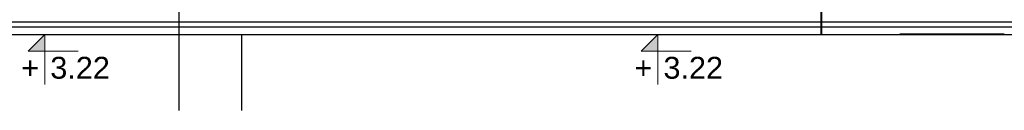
# Model space of a CAD drawing. Extents: x -1474 to 455485, y -101625 to 75879.
# Tile 25 of 40: x 358138 to 361283, y -87835 to -87545. Entities that reach past the tile are written whole.
import ezdxf
from ezdxf.enums import TextEntityAlignment as Align

# ---------------------------------------------------------------- set-up
doc = ezdxf.new("R2010")
doc.units = 0
doc.header["$LTSCALE"] = 10
doc.header["$MEASUREMENT"] = 0
doc.layers.add('P-Linia1', color=3, linetype='Continuous', lineweight=40)
doc.layers.add('RCAD_symbole graficzne', color=7, linetype='Continuous')
doc.styles.add('style1', font='arial.ttf')

msp = doc.modelspace()

# ---------------------------------------------------------------- hatches: boundary and pattern name
at = {"layer": 'RCAD_symbole graficzne'}
for points in [[(358164.32193, -87646.2666), (358217.65527, -87592.93326), (358217.65527, -87646.2666)], [(360123.07907, -87646.2666), (360176.41241, -87592.93326), (360176.41241, -87646.2666)]]:
    msp.add_hatch(color=1, dxfattribs=at).paths.add_polyline_path(points, flags=0)

# ---------------------------------------------------------------- linework, layer by layer
for points in [[(358645.88734, -87352.93326), (358645.88734, -87835.38064)], [(358845.88734, -87592.93326), (359181.00822, -87592.93326)], [(358845.88734, -87592.93326), (358845.88734, -87835.38064)]]:
    msp.add_lwpolyline(points)
at = {"layer": 'Defpoints', "color": 21}
for p in [(243115.86313, -87551.60185), (331205.41923, -87551.60185), (236236.98521, -87551.60185), (324326.5413, -87551.60185), (294834.79637, -87551.60185), (382924.35247, -87551.60185), (287955.91844, -87551.60185), (376045.47454, -87551.60185), (249492.00924, -87551.60185), (337581.56534, -87551.60185), (242613.13132, -87551.60185), (330702.68742, -87551.60185), (301210.94248, -87551.60185), (389300.49858, -87551.60185), (294332.06456, -87551.60185), (382421.62065, -87551.60185), (280996.13554, -87551.60185), (369085.69163, -87551.60185), (274117.25761, -87551.60185), (362206.81371, -87551.60185), (332715.06877, -87551.60185), (420804.62487, -87551.60185), (325836.19085, -87551.60185), (413925.74694, -87551.60185), (287372.28165, -87551.60185), (375461.83775, -87551.60185), (280493.40372, -87551.60185), (368582.95982, -87551.60185), (339091.21489, -87551.60185), (427180.77098, -87551.60185), (332212.33696, -87551.60185), (420301.89306, -87551.60185), (232413.86384, -87551.93326), (320503.41994, -87551.93326), (225534.98592, -87551.93326), (313624.54202, -87551.93326), (284132.79708, -87551.93326), (372222.35318, -87551.93326), (277253.91915, -87551.93326), (365343.47525, -87551.93326), (238790.00996, -87551.93326), (326879.56605, -87551.93326), (231911.13203, -87551.93326), (320000.68813, -87551.93326), (290508.94319, -87551.93326), (378598.49929, -87551.93326), (283630.06527, -87551.93326), (371719.62137, -87551.93326), (270294.13625, -87551.93326), (358383.69234, -87551.93326), (263415.25832, -87551.93326), (351504.81442, -87551.93326), (322013.06948, -87551.93326), (410102.62558, -87551.93326), (315134.19156, -87551.93326), (403223.74766, -87551.93326), (276670.28236, -87551.93326), (364759.83846, -87551.93326), (269791.40444, -87551.93326), (357880.96053, -87551.93326), (328389.2156, -87551.93326), (416478.7717, -87551.93326), (321510.33767, -87551.93326), (409599.89377, -87551.93326), (243115.86313, -87567.60185), (331205.41923, -87567.60185), (236236.98521, -87567.60185), (324326.5413, -87567.60185), (294834.79637, -87567.60185), (382924.35247, -87567.60185), (287955.91844, -87567.60185), (376045.47454, -87567.60185), (249492.00924, -87567.60185), (337581.56534, -87567.60185), (242613.13132, -87567.60185), (330702.68742, -87567.60185), (301210.94248, -87567.60185), (389300.49858, -87567.60185), (294332.06456, -87567.60185), (382421.62065, -87567.60185), (280996.13554, -87567.60185), (369085.69163, -87567.60185), (274117.25761, -87567.60185), (362206.81371, -87567.60185), (332715.06877, -87567.60185), (420804.62487, -87567.60185), (325836.19085, -87567.60185), (413925.74694, -87567.60185), (287372.28165, -87567.60185), (375461.83775, -87567.60185), (280493.40372, -87567.60185), (368582.95982, -87567.60185), (339091.21489, -87567.60185), (427180.77098, -87567.60185), (332212.33696, -87567.60185), (420301.89306, -87567.60185), (232413.86384, -87567.93326), (320503.41994, -87567.93326), (225534.98592, -87567.93326), (313624.54202, -87567.93326), (284132.79708, -87567.93326), (372222.35318, -87567.93326), (277253.91915, -87567.93326), (365343.47525, -87567.93326), (238790.00996, -87567.93326), (326879.56605, -87567.93326), (231911.13203, -87567.93326), (320000.68813, -87567.93326), (290508.94319, -87567.93326), (378598.49929, -87567.93326), (283630.06527, -87567.93326), (371719.62137, -87567.93326), (270294.13625, -87567.93326), (358383.69234, -87567.93326), (263415.25832, -87567.93326), (351504.81442, -87567.93326), (322013.06948, -87567.93326), (410102.62558, -87567.93326), (315134.19156, -87567.93326), (403223.74766, -87567.93326), (276670.28236, -87567.93326), (364759.83846, -87567.93326), (269791.40444, -87567.93326), (357880.96053, -87567.93326), (328389.2156, -87567.93326), (416478.7717, -87567.93326), (321510.33767, -87567.93326), (409599.89377, -87567.93326), (243115.86313, -87592.60185), (331205.41923, -87592.60185), (236236.98521, -87592.60185), (324326.5413, -87592.60185), (294834.79637, -87592.60185), (382924.35247, -87592.60185), (287955.91844, -87592.60185), (376045.47454, -87592.60185), (249492.00924, -87592.60185), (337581.56534, -87592.60185), (242613.13132, -87592.60185), (330702.68742, -87592.60185), (301210.94248, -87592.60185), (389300.49858, -87592.60185), (294332.06456, -87592.60185), (382421.62065, -87592.60185), (280996.13554, -87592.60185), (369085.69163, -87592.60185), (274117.25761, -87592.60185), (362206.81371, -87592.60185), (332715.06877, -87592.60185), (420804.62487, -87592.60185), (325836.19085, -87592.60185), (413925.74694, -87592.60185), (287372.28165, -87592.60185), (375461.83775, -87592.60185), (280493.40372, -87592.60185), (368582.95982, -87592.60185), (339091.21489, -87592.60185), (427180.77098, -87592.60185), (332212.33696, -87592.60185), (420301.89306, -87592.60185), (232413.86384, -87592.93326), (320503.41994, -87592.93326), (225534.98592, -87592.93326), (313624.54202, -87592.93326), (284132.79708, -87592.93326), (372222.35318, -87592.93326), (277253.91915, -87592.93326), (365343.47525, -87592.93326), (238790.00996, -87592.93326), (326879.56605, -87592.93326), (231911.13203, -87592.93326), (320000.68813, -87592.93326), (290508.94319, -87592.93326), (378598.49929, -87592.93326), (283630.06527, -87592.93326), (371719.62137, -87592.93326), (270294.13625, -87592.93326), (358383.69234, -87592.93326), (263415.25832, -87592.93326), (351504.81442, -87592.93326), (322013.06948, -87592.93326), (410102.62558, -87592.93326), (315134.19156, -87592.93326), (403223.74766, -87592.93326), (276670.28236, -87592.93326), (364759.83846, -87592.93326), (269791.40444, -87592.93326), (357880.96053, -87592.93326), (328389.2156, -87592.93326), (416478.7717, -87592.93326), (321510.33767, -87592.93326), (409599.89377, -87592.93326)]:
    msp.add_xline(p, (1, 0), dxfattribs=at)
at = {"layer": 'P-Linia1'}
msp.add_line((360699.10012, -87592.93326), (360699.10012, -83812.93326), dxfattribs=at)
msp.add_lwpolyline([(361283.08039, -87592.93326), (360949.10012, -87592.93326)], dxfattribs=at)
at = {"layer": 'RCAD_symbole graficzne', "color": 1, "lineweight": 0}
for p, q in [((358297.65527, -87592.93326), (358137.65527, -87592.93326)), ((358164.32193, -87646.2666), (358217.65527, -87592.93326)), ((358217.65527, -87592.93326), (358217.65527, -87752.93326)), ((360256.41241, -87592.93326), (360096.41241, -87592.93326)), ((360123.07907, -87646.2666), (360176.41241, -87592.93326)), ((360176.41241, -87592.93326), (360176.41241, -87752.93326)), ((358324.32193, -87646.2666), (358164.32193, -87646.2666)), ((360283.07907, -87646.2666), (360123.07907, -87646.2666))]:
    msp.add_line(p, q, dxfattribs=at)

# ---------------------------------------------------------------- texts
at = {"layer": 'RCAD_symbole graficzne', "color": 2, "style": 'style1'}
for p in [(358235.43304, -87664.04438), (360194.19018, -87664.04438)]:
    msp.add_text('3.22 ', height=70, dxfattribs=at).set_placement(p, align=Align.TOP_LEFT)
for p in [(358199.87749, -87664.04438), (360158.63463, -87664.04438)]:
    msp.add_text('+', height=70, dxfattribs=at).set_placement(p, align=Align.TOP_RIGHT)

doc.saveas('drawing.dxf')
